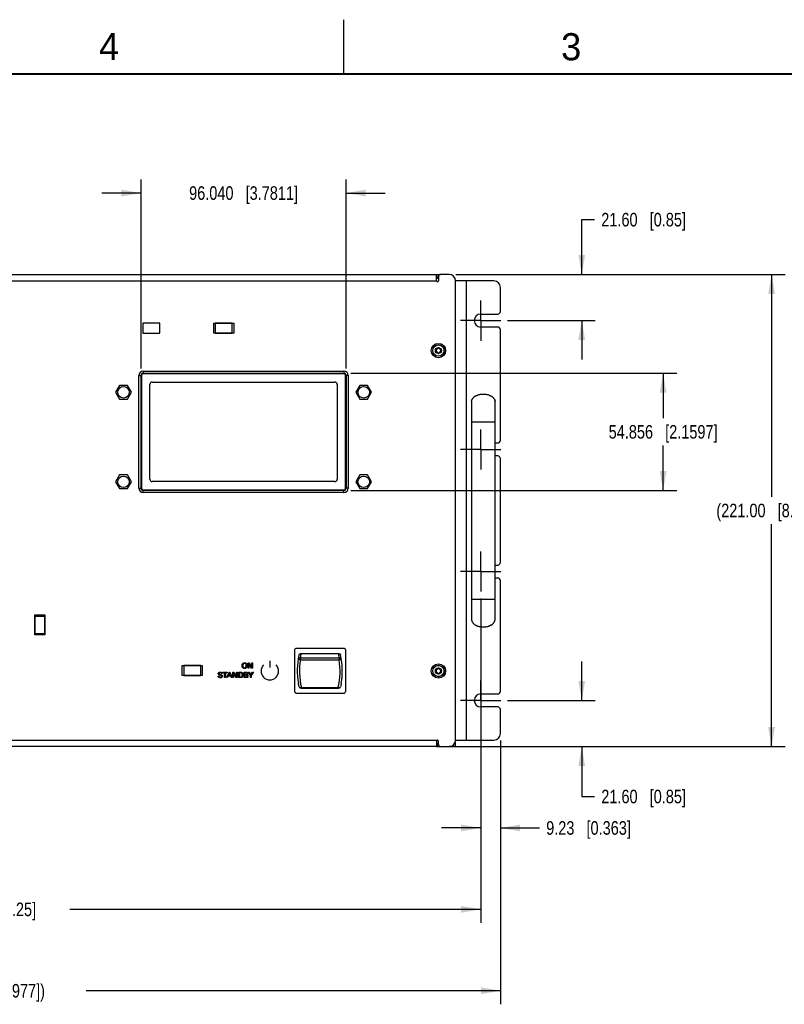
# Model space of a CAD drawing. Header units: inches. Extents: x 0 to 34, y 0 to 22.
# Tile 117 of 127: x 18.3 to 25.3, y 12.9 to 22. Entities that reach past the tile are written whole.
import ezdxf

# ---------------------------------------------------------------- set-up
doc = ezdxf.new("R2010")
doc.units = ezdxf.units.IN
doc.header["$LTSCALE"] = 1.87
doc.header["$MEASUREMENT"] = 0
doc.linetypes.add('CENTER', pattern=[0.6, 0.375, -0.075, 0.075, -0.075])
doc.layers.get('0').update_dxf_attribs({"linetype": 'CONTINUOUS'})
doc.layers.add('02___PRT_ALL_AXES', color=7, linetype='CONTINUOUS')
doc.layers.add('DIMENSIONS', color=7, linetype='CONTINUOUS')
doc.styles.get("Standard").update_dxf_attribs({"font": 'txt', "width": 0.8})
doc.styles.add('TEXTSTYLE_2', font='txt')
doc.dimstyles.new('DIMSTYLE_1', dxfattribs={"dimtxt": 0.125, "dimasz": 0.18, "dimexe": 0.125, "dimexo": 0.0625, "dimgap": 0.0625, "dimtad": 0, "dimtih": 1, "dimtoh": 1, "dimlfac": 2, "dimzin": 4, "dimdsep": 46, "dimtxsty": 'STANDARD', "dimblk": '_FILLED', "dimblk1": '_FILLED', "dimblk2": '_FILLED', "dimcen": 0.09, "dimadec": 0, "dimazin": 0, "dimtfac": 1, "dimtofl": 0, "dimtmove": 0, "dimatfit": 3, "dimldrblk": '_FILLED', "dimfxl": 1, "dimtolj": 1, "dimtzin": 4, "dimarcsym": 0})
doc.dimstyles.new('DIMSTYLE_3', dxfattribs={"dimtxt": 0.125, "dimasz": 0.18, "dimexe": 0.125, "dimexo": 0.0625, "dimgap": 0.0625, "dimtad": 0, "dimtih": 1, "dimtoh": 1, "dimdec": 3, "dimlfac": 2, "dimzin": 4, "dimdsep": 46, "dimtxsty": 'STANDARD', "dimblk": '_FILLED', "dimblk1": '_FILLED', "dimblk2": '_FILLED', "dimcen": 0.09, "dimadec": 0, "dimazin": 0, "dimtp": 0.001, "dimtm": 0.001, "dimtfac": 1, "dimtdec": 3, "dimtofl": 0, "dimtmove": 0, "dimatfit": 3, "dimldrblk": '_FILLED', "dimfxl": 1, "dimtolj": 1, "dimtzin": 4, "dimarcsym": 0})

# ---------------------------------------------------------------- blocks, each defined once
blk = doc.blocks.new('_FILLED')
at = {"color": 0, "linetype": 'BYBLOCK'}
blk.add_solid([(0, 0), (-1, 0.174), (-1, -0.174)], dxfattribs=at)
blk = doc.blocks.new('*D1')
at = {"layer": 'DIMENSIONS', "color": 2, "linetype": 'CONTINUOUS'}
for p, q in [((13.3907, 16.6673), (13.3907, 13.6771)), ((22.5157, 16.6673), (22.5157, 13.6771)), ((13.3907, 13.8021), (17.1782, 13.8021)), ((22.5157, 13.8021), (18.7282, 13.8021))]:
    blk.add_line(p, q, dxfattribs=at)
at = {"layer": 'DIMENSIONS', "color": 2, "linetype": 'CONTINUOUS', "xscale": 0.18, "yscale": 0.18, "zscale": 0.18, "rotation": 180}
blk.add_blockref('_FILLED', (13.3907, 13.8021), dxfattribs=at)
at = {"layer": 'DIMENSIONS', "color": 2, "linetype": 'CONTINUOUS', "xscale": 0.18, "yscale": 0.18, "zscale": 0.18}
blk.add_blockref('_FILLED', (22.5157, 13.8021), dxfattribs=at)
at = {"layer": 'DIMENSIONS', "color": 2, "linetype": 'CONTINUOUS', "insert": (17.9532, 13.8646), "char_height": 0.125, "width": 1.425, "attachment_point": 2, "line_spacing_factor": 0.9}
blk.add_mtext('463.55{\\Ftxt.shx;\\W1.000000;\\H0.125000; }[18.25]', dxfattribs=at)
blk = doc.blocks.new('*D2')
at = {"layer": 'DIMENSIONS', "color": 2, "linetype": 'CONTINUOUS'}
for p, q in [((13.2089, 15.3587), (13.2089, 12.9271)), ((22.6974, 15.3587), (22.6974, 12.9271)), ((13.2089, 13.0521), (17.0282, 13.0521)), ((22.6974, 13.0521), (18.8782, 13.0521))]:
    blk.add_line(p, q, dxfattribs=at)
at = {"layer": 'DIMENSIONS', "color": 2, "linetype": 'CONTINUOUS', "xscale": 0.18, "yscale": 0.18, "zscale": 0.18, "rotation": 180}
blk.add_blockref('_FILLED', (13.2089, 13.0521), dxfattribs=at)
at = {"layer": 'DIMENSIONS', "color": 2, "linetype": 'CONTINUOUS', "xscale": 0.18, "yscale": 0.18, "zscale": 0.18}
blk.add_blockref('_FILLED', (22.6974, 13.0521), dxfattribs=at)
at = {"layer": 'DIMENSIONS', "color": 2, "linetype": 'CONTINUOUS', "insert": (17.9532, 13.1146), "char_height": 0.125, "width": 1.725, "attachment_point": 2, "line_spacing_factor": 0.9}
blk.add_mtext('(482.01{\\Ftxt.shx;\\W1.000000;\\H0.125000; }[18.977])', dxfattribs=at)
blk = doc.blocks.new('*D4')
at = {"layer": 'DIMENSIONS', "color": 2, "linetype": 'CONTINUOUS'}
for p, q in [((22.5157, 15.4798), (22.5157, 14.4271)), ((22.6974, 15.3587), (22.6974, 14.4271)), ((22.5157, 14.5521), (22.1557, 14.5521)), ((22.6974, 14.5521), (23.0571, 14.5521))]:
    blk.add_line(p, q, dxfattribs=at)
at = {"layer": 'DIMENSIONS', "color": 2, "linetype": 'CONTINUOUS', "xscale": 0.18, "yscale": 0.18, "zscale": 0.18}
blk.add_blockref('_FILLED', (22.5157, 14.5521), dxfattribs=at)
at = {"layer": 'DIMENSIONS', "color": 2, "linetype": 'CONTINUOUS', "xscale": 0.18, "yscale": 0.18, "zscale": 0.18, "rotation": 180}
blk.add_blockref('_FILLED', (22.6974, 14.5521), dxfattribs=at)
at = {"layer": 'DIMENSIONS', "color": 2, "linetype": 'CONTINUOUS', "insert": (23.1196, 14.6146), "char_height": 0.125, "width": 1.225, "attachment_point": 1, "line_spacing_factor": 0.9}
blk.add_mtext('9.23{\\Ftxt.shx;\\W1.000000;\\H0.125000; }[0.363]', dxfattribs=at)
blk = doc.blocks.new('*D10')
at = {"layer": 'DIMENSIONS', "color": 2, "linetype": 'CONTINUOUS'}
for p, q in [((23.4474, 15.7273), (23.4474, 16.0873)), ((22.7632, 15.7273), (23.5724, 15.7273)), ((22.2085, 15.3021), (23.5724, 15.3021)), ((23.4474, 15.3021), (23.4474, 14.8418)), ((23.4474, 14.8418), (23.5649, 14.8418))]:
    blk.add_line(p, q, dxfattribs=at)
at = {"layer": 'DIMENSIONS', "color": 2, "linetype": 'CONTINUOUS', "xscale": 0.18, "yscale": 0.18, "zscale": 0.18}
for p, rotation in [((23.4474, 15.7273), 270), ((23.4474, 15.3021), 90)]:
    blk.add_blockref('_FILLED', p, dxfattribs=dict(at, rotation=rotation))
at = {"layer": 'DIMENSIONS', "color": 2, "linetype": 'CONTINUOUS', "insert": (23.6274, 14.9043), "char_height": 0.125, "width": 1.225, "attachment_point": 1, "line_spacing_factor": 0.9}
blk.add_mtext('21.60{\\Ftxt.shx;\\W1.000000;\\H0.125000; }[0.85]', dxfattribs=at)
blk = doc.blocks.new('*D11')
at = {"layer": 'DIMENSIONS', "color": 2, "linetype": 'CONTINUOUS'}
for p, q in [((22.2873, 19.6525), (25.3224, 19.6525)), ((25.1974, 19.6525), (25.1974, 17.6023)), ((25.1974, 15.3021), (25.1974, 17.3523)), ((22.2873, 15.3021), (25.3224, 15.3021))]:
    blk.add_line(p, q, dxfattribs=at)
at = {"layer": 'DIMENSIONS', "color": 2, "linetype": 'CONTINUOUS', "xscale": 0.18, "yscale": 0.18, "zscale": 0.18}
for p, rotation in [((25.1974, 19.6525), 90), ((25.1974, 15.3021), 270)]:
    blk.add_blockref('_FILLED', p, dxfattribs=dict(at, rotation=rotation))
at = {"layer": 'DIMENSIONS', "color": 2, "linetype": 'CONTINUOUS', "insert": (25.1974, 17.5398), "char_height": 0.125, "width": 1.625, "attachment_point": 2, "line_spacing_factor": 0.9}
blk.add_mtext('(221.00{\\Ftxt.shx;\\W1.000000;\\H0.125000; }[8.701])', dxfattribs=at)
blk = doc.blocks.new('*D12')
at = {"layer": 'DIMENSIONS', "color": 2, "linetype": 'CONTINUOUS'}
for p, q in [((23.4474, 19.6525), (23.4474, 20.1575)), ((23.4474, 20.1575), (23.5649, 20.1575)), ((22.2873, 19.6525), (23.5724, 19.6525)), ((22.7632, 19.2273), (23.5724, 19.2273)), ((23.4474, 19.2273), (23.4474, 18.8673))]:
    blk.add_line(p, q, dxfattribs=at)
at = {"layer": 'DIMENSIONS', "color": 2, "linetype": 'CONTINUOUS', "xscale": 0.18, "yscale": 0.18, "zscale": 0.18}
for p, rotation in [((23.4474, 19.6525), 270), ((23.4474, 19.2273), 90)]:
    blk.add_blockref('_FILLED', p, dxfattribs=dict(at, rotation=rotation))
at = {"layer": 'DIMENSIONS', "color": 2, "linetype": 'CONTINUOUS', "insert": (23.6274, 20.22), "char_height": 0.125, "width": 1.225, "attachment_point": 1, "line_spacing_factor": 0.9}
blk.add_mtext('21.60{\\Ftxt.shx;\\W1.000000;\\H0.125000; }[0.85]', dxfattribs=at)
blk = doc.blocks.new('*D15')
at = {"layer": 'DIMENSIONS', "color": 2, "linetype": 'CONTINUOUS'}
for p, q in [((21.3183, 18.7423), (24.3224, 18.7423)), ((24.1974, 18.7423), (24.1974, 18.3274)), ((24.1974, 17.6624), (24.1974, 18.0774)), ((21.3183, 17.6624), (24.3224, 17.6624))]:
    blk.add_line(p, q, dxfattribs=at)
at = {"layer": 'DIMENSIONS', "color": 2, "linetype": 'CONTINUOUS', "xscale": 0.18, "yscale": 0.18, "zscale": 0.18}
for p, rotation in [((24.1974, 18.7423), 90), ((24.1974, 17.6624), 270)]:
    blk.add_blockref('_FILLED', p, dxfattribs=dict(at, rotation=rotation))
at = {"layer": 'DIMENSIONS', "color": 2, "linetype": 'CONTINUOUS', "insert": (24.1974, 18.2649), "char_height": 0.125, "width": 1.525, "attachment_point": 2, "line_spacing_factor": 0.9}
blk.add_mtext('54.856{\\Ftxt.shx;\\W1.000000;\\H0.125000; }[2.1597]', dxfattribs=at)
blk = doc.blocks.new('*D16')
at = {"layer": 'DIMENSIONS', "color": 2, "linetype": 'CONTINUOUS'}
for p, q in [((19.385, 18.7851), (19.385, 20.5275)), ((21.2755, 18.7851), (21.2755, 20.5275)), ((19.385, 20.4025), (19.025, 20.4025)), ((21.2755, 20.4025), (21.6355, 20.4025))]:
    blk.add_line(p, q, dxfattribs=at)
at = {"layer": 'DIMENSIONS', "color": 2, "linetype": 'CONTINUOUS', "xscale": 0.18, "yscale": 0.18, "zscale": 0.18}
blk.add_blockref('_FILLED', (19.385, 20.4025), dxfattribs=at)
at = {"layer": 'DIMENSIONS', "color": 2, "linetype": 'CONTINUOUS', "xscale": 0.18, "yscale": 0.18, "zscale": 0.18, "rotation": 180}
blk.add_blockref('_FILLED', (21.2755, 20.4025), dxfattribs=at)
at = {"layer": 'DIMENSIONS', "color": 2, "linetype": 'CONTINUOUS', "insert": (20.3302, 20.465), "char_height": 0.125, "width": 1.525, "attachment_point": 2, "line_spacing_factor": 0.9}
blk.add_mtext('96.040{\\Ftxt.shx;\\W1.000000;\\H0.125000; }[3.7811]', dxfattribs=at)

msp = doc.modelspace()

# ---------------------------------------------------------------- linework, layer by layer
at = {"color": 2, "linetype": 'CONTINUOUS'}
msp.add_line((21.25002, 22), (21.25002, 21.5), dxfattribs=at)
at = {"color": 3, "linetype": 'CONTINUOUS'}
for p, q in [((13.79769, 19.65249), (22.10862, 19.65249)), ((22.10862, 19.59344), (22.10862, 19.65249)), ((22.12606, 19.62296), (22.10862, 19.62296)), ((22.10862, 19.61804), (22.12633, 19.61804)), ((22.12633, 19.63281), (22.12633, 19.59344)), ((22.22481, 19.65249), (22.14602, 19.65249)), ((13.79769, 19.59344), (22.10862, 19.59344)), ((22.28386, 15.36115), (22.28386, 19.59344)), ((19.40138, 19.20466), (19.40138, 19.11115)), ((19.55749, 19.20466), (19.40138, 19.20466)), ((19.55749, 19.11115), (19.55749, 19.20466)), ((20.2254, 19.20466), (20.0693, 19.20466)), ((20.0693, 19.20466), (20.0693, 19.11115)), ((20.2254, 19.11115), (20.2254, 19.20466)), ((19.40138, 19.11115), (19.55749, 19.11115)), ((20.0693, 19.11115), (20.2254, 19.11115)), ((19.36528, 17.68212), (19.36528, 18.7226)), ((19.40465, 18.76197), (21.25583, 18.76197)), ((21.2952, 18.7226), (21.2952, 17.68212)), ((21.25583, 17.64275), (19.40465, 17.64275)), ((18.49934, 16.50151), (18.40583, 16.50151)), ((18.40583, 16.50151), (18.40583, 16.34541)), ((18.49934, 16.34541), (18.49934, 16.50151)), ((18.40583, 16.34541), (18.49934, 16.34541)), ((19.93497, 16.05013), (19.77886, 16.05013)), ((19.77886, 16.05013), (19.77886, 15.95663)), ((19.93497, 15.95663), (19.93497, 16.05013)), ((19.77886, 15.95663), (19.93497, 15.95663)), ((13.78884, 15.36115), (22.11747, 15.36115)), ((22.10862, 15.34783), (22.10862, 15.3021)), ((22.12633, 15.32178), (22.12633, 15.3523)), ((22.10862, 15.3021), (13.79769, 15.3021)), ((22.10862, 15.33163), (22.12638, 15.33163)), ((22.14602, 15.3021), (22.22481, 15.3021)), ((22.25434, 15.3021), (22.25434, 15.31001))]:
    msp.add_line(p, q, dxfattribs=at)
at = {"color": 7, "linetype": 'CONTINUOUS'}
for p, q in [((22.10863, 19.65249), (22.14602, 19.65249)), ((22.12146, 19.65249), (22.12146, 19.62296)), ((22.63736, 19.59344), (22.28386, 19.59344)), ((22.38229, 19.59344), (22.38229, 15.36115)), ((22.69736, 19.3123), (22.69736, 19.53344)), ((22.51565, 19.2873), (22.67236, 19.2873)), ((20.05483, 19.20387), (20.23987, 19.20387)), ((20.05483, 19.11194), (20.05483, 19.20387)), ((20.23987, 19.20387), (20.23987, 19.11194)), ((22.67236, 19.1673), (22.51565, 19.1673)), ((20.23987, 19.11194), (20.05483, 19.11194)), ((22.69736, 18.1248), (22.69736, 19.1423)), ((19.36528, 18.7226), (19.38497, 18.7226)), ((19.38497, 17.68212), (19.38497, 18.7226)), ((19.3899, 18.7222), (19.3899, 17.68252)), ((19.40465, 18.76197), (19.40465, 18.74228)), ((19.40465, 18.74228), (21.25583, 18.74228)), ((21.25558, 18.7372), (19.4049, 18.7372)), ((21.25583, 18.76197), (21.25583, 18.74228)), ((21.27058, 17.68252), (21.27058, 18.7222)), ((21.2952, 18.7226), (21.27552, 18.7226)), ((21.27552, 18.7226), (21.27552, 17.68212)), ((19.18659, 18.62968), (19.15022, 18.56669)), ((19.25933, 18.62968), (19.18659, 18.62968)), ((19.29569, 18.56669), (19.25933, 18.62968)), ((21.40116, 18.62968), (21.36479, 18.56669)), ((21.47389, 18.62968), (21.40116, 18.62968)), ((21.51026, 18.56669), (21.47389, 18.62968)), ((19.15022, 18.56669), (19.18659, 18.5037)), ((19.25933, 18.5037), (19.29569, 18.56669)), ((21.36479, 18.56669), (21.40116, 18.5037)), ((21.47389, 18.5037), (21.51026, 18.56669)), ((19.18659, 18.5037), (19.25933, 18.5037)), ((21.40116, 18.5037), (21.47389, 18.5037)), ((22.43156, 18.48123), (22.43156, 16.47336)), ((22.64809, 16.47336), (22.64809, 18.48123)), ((22.43156, 18.29422), (22.64809, 18.29422)), ((22.64809, 18.0998), (22.67236, 18.0998)), ((22.67236, 17.9798), (22.64809, 17.9798)), ((22.69736, 16.9998), (22.69736, 17.9548)), ((19.18659, 17.80488), (19.15022, 17.74189)), ((19.25933, 17.80488), (19.18659, 17.80488)), ((19.29569, 17.74189), (19.25933, 17.80488)), ((21.40116, 17.80488), (21.36479, 17.74189)), ((21.47389, 17.80488), (21.40116, 17.80488)), ((21.51026, 17.74189), (21.47389, 17.80488)), ((19.15022, 17.74189), (19.18659, 17.6789)), ((19.25933, 17.6789), (19.29569, 17.74189)), ((21.36479, 17.74189), (21.40116, 17.6789)), ((21.47389, 17.6789), (21.51026, 17.74189)), ((19.18659, 17.6789), (19.25933, 17.6789)), ((19.36528, 17.68212), (19.38497, 17.68212)), ((21.25583, 17.66244), (19.40465, 17.66244)), ((19.40465, 17.64275), (19.40465, 17.66244)), ((19.4049, 17.66752), (21.25558, 17.66752)), ((21.25583, 17.64275), (21.25583, 17.66244)), ((21.2952, 17.68212), (21.27552, 17.68212)), ((21.40116, 17.6789), (21.47389, 17.6789)), ((22.64809, 16.9748), (22.67236, 16.9748)), ((22.67236, 16.8548), (22.64809, 16.8548)), ((22.69736, 15.8123), (22.69736, 16.8298)), ((22.43156, 16.66037), (22.64809, 16.66037)), ((18.40662, 16.51598), (18.49855, 16.51598)), ((18.40662, 16.33094), (18.40662, 16.51598)), ((18.49855, 16.51598), (18.49855, 16.33094)), ((18.49855, 16.33094), (18.40662, 16.33094)), ((20.79914, 16.18759), (20.79914, 15.81346)), ((21.25195, 16.20728), (20.81882, 16.20728)), ((20.86044, 16.16102), (21.20494, 16.16102)), ((21.27164, 15.81346), (21.27164, 16.18759)), ((20.85484, 16.11892), (21.21055, 16.11892)), ((20.85484, 16.10244), (20.85484, 16.11892)), ((20.85484, 16.10244), (21.21055, 16.10244)), ((21.21055, 16.11892), (21.21055, 16.10244)), ((19.76439, 16.04934), (19.94943, 16.04934)), ((19.76439, 15.95741), (19.76439, 16.04934)), ((19.94943, 16.04934), (19.94943, 15.95741)), ((19.94943, 15.95741), (19.76439, 15.95741)), ((20.81882, 15.79378), (21.25195, 15.79378)), ((20.86012, 15.83991), (21.20526, 15.83991)), ((20.86285, 15.84625), (21.20254, 15.84625)), ((22.51565, 15.7873), (22.67236, 15.7873)), ((22.67236, 15.6673), (22.51565, 15.6673)), ((22.69736, 15.42115), (22.69736, 15.6423)), ((22.28048, 15.34147), (22.28386, 15.34147)), ((22.28386, 15.36115), (22.63736, 15.36115)), ((22.28386, 15.3021), (22.28386, 15.34147)), ((22.10862, 15.3021), (22.14602, 15.3021)), ((22.11654, 15.3021), (22.11654, 15.33163)), ((22.13623, 15.3021), (22.13623, 15.30471)), ((22.24941, 15.3021), (22.22481, 15.3021)), ((22.24941, 15.30748), (22.24941, 15.3021)), ((22.28386, 15.3021), (22.25434, 15.3021)), ((22.28386, 15.33163), (22.27595, 15.33163))]:
    msp.add_line(p, q, dxfattribs=at)
at = {"color": 40, "linetype": 'CONTINUOUS'}
for p, q in [((20.37268, 16.07354), (20.38232, 16.07354)), ((20.37268, 16.02343), (20.37268, 16.07354)), ((20.40447, 16.02343), (20.379, 16.06597)), ((20.379, 16.06597), (20.379, 16.02343)), ((20.38232, 16.07354), (20.40696, 16.0321)), ((20.40696, 16.07354), (20.41335, 16.07354)), ((20.40696, 16.0321), (20.40696, 16.07354)), ((20.41335, 16.07354), (20.41335, 16.02343)), ((20.57192, 16.09301), (20.57192, 16.03004)), ((20.13322, 15.97473), (20.12599, 15.97473)), ((20.13886, 15.98722), (20.17932, 15.98722)), ((20.13886, 15.98132), (20.13886, 15.98722)), ((20.15565, 15.98132), (20.13886, 15.98132)), ((20.15565, 15.93711), (20.15565, 15.98132)), ((20.17932, 15.98132), (20.16253, 15.98132)), ((20.16253, 15.98132), (20.16253, 15.93711)), ((20.17525, 15.93711), (20.19634, 15.98722)), ((20.17932, 15.98722), (20.17932, 15.98132)), ((20.19974, 15.98035), (20.19003, 15.95578)), ((20.19634, 15.98722), (20.20377, 15.98722)), ((20.20898, 15.95578), (20.19974, 15.98035)), ((20.20377, 15.98722), (20.22404, 15.93711)), ((20.23135, 15.98722), (20.241, 15.98722)), ((20.23135, 15.93711), (20.23135, 15.98722)), ((20.26314, 15.93711), (20.23767, 15.97966)), ((20.23767, 15.97966), (20.23767, 15.93711)), ((20.241, 15.98722), (20.26563, 15.94578)), ((20.26563, 15.98722), (20.27202, 15.98722)), ((20.26563, 15.94578), (20.26563, 15.98722)), ((20.27202, 15.98722), (20.27202, 15.93711)), ((20.28489, 15.98722), (20.29941, 15.98722)), ((20.28489, 15.93711), (20.28489, 15.98722)), ((20.30017, 15.98146), (20.29184, 15.98146)), ((20.29184, 15.98146), (20.29184, 15.9428)), ((20.33551, 15.98722), (20.35343, 15.98722)), ((20.33551, 15.93711), (20.33551, 15.98722)), ((20.35225, 15.98153), (20.34225, 15.98153)), ((20.34225, 15.98153), (20.34225, 15.96605)), ((20.379, 16.02343), (20.37268, 16.02343)), ((20.37441, 15.98722), (20.38301, 15.98722)), ((20.39398, 15.95682), (20.37441, 15.98722)), ((20.38301, 15.98722), (20.3978, 15.96265)), ((20.3978, 15.96265), (20.41278, 15.98722)), ((20.42056, 15.98722), (20.40098, 15.95647)), ((20.41335, 16.02343), (20.40447, 16.02343)), ((20.41278, 15.98722), (20.42056, 15.98722)), ((20.09628, 15.95175), (20.1035, 15.95175)), ((20.16253, 15.93711), (20.15565, 15.93711)), ((20.1824, 15.93711), (20.17525, 15.93711)), ((20.18781, 15.95016), (20.1824, 15.93711)), ((20.21106, 15.95016), (20.18781, 15.95016)), ((20.19003, 15.95578), (20.20898, 15.95578)), ((20.21647, 15.93711), (20.21106, 15.95016)), ((20.22404, 15.93711), (20.21647, 15.93711)), ((20.23767, 15.93711), (20.23135, 15.93711)), ((20.27202, 15.93711), (20.26314, 15.93711)), ((20.29899, 15.93711), (20.28489, 15.93711)), ((20.29184, 15.9428), (20.29863, 15.9428)), ((20.35377, 15.93711), (20.33551, 15.93711)), ((20.34225, 15.96605), (20.35197, 15.96605)), ((20.35439, 15.96008), (20.34225, 15.96008)), ((20.34225, 15.96008), (20.34225, 15.94273)), ((20.34225, 15.94273), (20.35412, 15.94273)), ((20.39398, 15.93711), (20.39398, 15.95682)), ((20.40098, 15.93711), (20.39398, 15.93711)), ((20.40098, 15.95647), (20.40098, 15.93711))]:
    msp.add_line(p, q, dxfattribs=at)
at = {"color": 7, "linetype": 'CONTINUOUS', "const_width": 0.02}
msp.add_lwpolyline([(33.50002, 21.5), (0.50002, 21.5)], dxfattribs=at)
at = {"color": 7, "linetype": 'CONTINUOUS'}
for centre, radius in [((22.12638, 18.95137), 0.05266), ((22.12638, 18.95137), 0.05167), ((22.12638, 18.95137), 0.02776), ((22.12638, 15.99861), 0.05266), ((22.12638, 15.99861), 0.05167), ((22.12638, 15.99861), 0.02776)]:
    msp.add_circle(centre, radius, dxfattribs=at)
at = {"color": 3, "linetype": 'CONTINUOUS'}
for centre, radius, start, end in [((22.14602, 19.63281), 0.01969, 90, 180), ((22.22481, 19.59344), 0.05906, 0, 90), ((22.11747, 19.59344), 0.00886, 180, 360), ((19.40465, 18.7226), 0.03937, 90, 180), ((21.25583, 18.7226), 0.03937, 0, 90), ((19.40465, 17.68212), 0.03937, 180, 270), ((21.25583, 17.68212), 0.03937, 270, 360), ((22.11747, 15.3523), 0.00886, 0, 90), ((22.22481, 15.36115), 0.05906, 270, 360), ((22.14602, 15.32178), 0.01969, 180, 270)]:
    msp.add_arc(centre, radius, start, end, dxfattribs=at)
at = {"color": 7, "linetype": 'CONTINUOUS'}
for centre, radius, start, end in [((22.63736, 19.53344), 0.06, 0, 90), ((22.67236, 19.3123), 0.025, 270, 360), ((22.67236, 19.1423), 0.025, 0, 90), ((22.10635, 18.96293), 0.00453, 61.630348, 238.369652), ((22.11281, 18.97489), 0.00906, 241.630348, 358.369652), ((22.12638, 18.9745), 0.00453, 1.630348, 178.369652), ((22.13996, 18.97489), 0.00906, 181.630348, 298.369652), ((22.14641, 18.96293), 0.00453, 301.630348, 118.369652), ((22.10635, 18.9398), 0.00453, 121.630348, 298.369652), ((22.09923, 18.95137), 0.00906, 301.630348, 58.369652), ((22.11281, 18.92785), 0.00906, 1.630348, 118.369652), ((22.12638, 18.92824), 0.00453, 181.630348, 358.369652), ((22.13996, 18.92785), 0.00906, 61.630348, 178.369652), ((22.14641, 18.9398), 0.00453, 241.630348, 58.369652), ((22.15354, 18.95137), 0.00906, 121.630348, 238.369652), ((19.40465, 18.7226), 0.01969, 90, 180), ((19.4049, 18.7222), 0.015, 90, 180), ((21.25558, 18.7222), 0.015, 0, 90), ((21.25583, 18.7226), 0.01969, 0, 90), ((22.47675, 18.48077), 0.04523, 165.316901, 169.374841), ((22.6026, 18.4807), 0.04554, 10.638961, 14.669297), ((22.67236, 18.1248), 0.025, 270, 360), ((22.67236, 17.9548), 0.025, 0, 90), ((19.40465, 17.68212), 0.01969, 180, 270), ((19.4049, 17.68252), 0.015, 180, 270), ((21.25558, 17.68252), 0.015, 270, 360), ((21.25583, 17.68212), 0.01969, 270, 360), ((22.67236, 16.9998), 0.025, 270, 360), ((22.67236, 16.8298), 0.025, 0, 90), ((22.47675, 16.47382), 0.04523, 190.625159, 194.683099), ((22.6026, 16.47389), 0.04554, 345.330703, 349.361039), ((20.81882, 16.18759), 0.01969, 90, 180), ((21.51447, 16.01868), 0.66934, 167.722234, 171.378292), ((20.5509, 16.01868), 0.66936, 8.621873, 12.277818), ((21.25195, 16.18759), 0.01969, 0, 90), ((21.51442, 16.00046), 0.68898, 167.988179, 189.635087), ((21.46408, 15.99326), 0.61894, 169.839793, 193.740574), ((20.8573, 16.14181), 0.03944, 259.501937, 266.42428), ((20.85483, 16.14172), 0.0228, 264.631136, 270.018882), ((20.60122, 15.99327), 0.61903, 346.260334, 10.157658), ((21.21056, 16.14172), 0.02279, 269.980305, 275.369717), ((21.20809, 16.14179), 0.03943, 273.573823, 280.498244), ((20.55096, 16.00046), 0.68898, 350.364913, 12.011821), ((22.10635, 16.01018), 0.00453, 61.630348, 238.369652), ((22.10635, 15.98705), 0.00453, 121.630348, 298.369652), ((22.09923, 15.99861), 0.00906, 301.630348, 58.369652), ((22.11281, 16.02213), 0.00906, 241.630348, 358.369652), ((22.11281, 15.9751), 0.00906, 1.630348, 118.369652), ((22.12638, 16.02174), 0.00453, 1.630348, 178.369652), ((22.12638, 15.97548), 0.00453, 181.630348, 358.369652), ((22.13996, 16.02213), 0.00906, 181.630348, 298.369652), ((22.13996, 15.9751), 0.00906, 61.630348, 178.369652), ((22.14641, 16.01018), 0.00453, 301.630348, 118.369652), ((22.14641, 15.98705), 0.00453, 241.630348, 58.369652), ((22.15354, 15.99861), 0.00906, 121.630348, 238.369652), ((20.81882, 15.81346), 0.01969, 180, 270), ((20.86012, 15.8596), 0.01969, 202.996058, 270), ((21.20526, 15.8596), 0.01969, 270, 337.004283), ((21.25195, 15.81346), 0.01969, 270, 360), ((22.67236, 15.8123), 0.025, 270, 360), ((22.67236, 15.6423), 0.025, 0, 90), ((22.63736, 15.42115), 0.06, 270, 360)]:
    msp.add_arc(centre, radius, start, end, dxfattribs=at)
at = {"color": 40, "linetype": 'CONTINUOUS'}
for centre, radius, start, end in [((20.57167, 15.99779), 0.08079, 134.926351, 180.069809), ((20.57166, 15.99759), 0.08078, 179.926958, 225.077373), ((20.57217, 15.99779), 0.08079, 359.930376, 45.072278), ((20.57218, 15.99759), 0.08078, 314.923998, 0.072857), ((20.57182, 15.99745), 0.08079, 224.927439, 270.07314), ((20.57203, 15.99745), 0.08079, 269.92685, 315.07208)]:
    msp.add_arc(centre, radius, start, end, dxfattribs=at)
at = {"color": 7, "linetype": 'CONTINUOUS'}
for points, knots in [([(22.43156, 18.48123), (22.43156, 18.48349), (22.43193, 18.48804), (22.43356, 18.49476), (22.43621, 18.50135), (22.43984, 18.50774), (22.44441, 18.51387), (22.45185, 18.5218), (22.4609, 18.52877), (22.47119, 18.53464), (22.48278, 18.54004), (22.49862, 18.54532), (22.51883, 18.54922), (22.53278, 18.55013), (22.53983, 18.55013)], [0, 0, 0, 0, 0.0480558, 0.096862, 0.1470259, 0.1990104, 0.2531537, 0.3096955, 0.4304435, 0.4949678, 0.5620753, 0.7027841, 0.8498313, 1, 1, 1, 1]), ([(22.46604, 18.53165), (22.47008, 18.53403), (22.47872, 18.53836), (22.49262, 18.54342), (22.50752, 18.54717), (22.51783, 18.54873), (22.52307, 18.54927)], [0, 0, 0, 0, 0.2340779, 0.4806942, 0.7370646, 1, 1, 1, 1]), ([(22.53983, 18.55013), (22.54687, 18.55013), (22.56082, 18.54922), (22.58103, 18.54532), (22.59688, 18.54004), (22.60846, 18.53464), (22.61875, 18.52877), (22.62781, 18.5218), (22.63524, 18.51387), (22.63981, 18.50774), (22.64344, 18.50135), (22.64609, 18.49476), (22.64772, 18.48804), (22.64809, 18.48349), (22.64809, 18.48123)], [0, 0, 0, 0, 0.1501687, 0.2972159, 0.4379247, 0.5050322, 0.5695565, 0.6903045, 0.7468463, 0.8009896, 0.8529741, 0.903138, 0.9519442, 1, 1, 1, 1]), ([(22.55658, 18.54927), (22.56182, 18.54873), (22.57213, 18.54717), (22.58703, 18.54342), (22.60093, 18.53836), (22.60957, 18.53403), (22.61361, 18.53165)], [0, 0, 0, 0, 0.2629354, 0.5193058, 0.7659221, 1, 1, 1, 1]), ([(22.43156, 16.47336), (22.43156, 16.4711), (22.43193, 16.46656), (22.43356, 16.45983), (22.43621, 16.45324), (22.43984, 16.44685), (22.44441, 16.44072), (22.45185, 16.43279), (22.4609, 16.42582), (22.47119, 16.41995), (22.48278, 16.41455), (22.49862, 16.40927), (22.51883, 16.40537), (22.53278, 16.40446), (22.53983, 16.40446)], [0, 0, 0, 0, 0.0480558, 0.096862, 0.1470259, 0.1990104, 0.2531537, 0.3096955, 0.4304435, 0.4949678, 0.5620753, 0.7027841, 0.8498313, 1, 1, 1, 1]), ([(22.46604, 16.42294), (22.47008, 16.42056), (22.47872, 16.41623), (22.49262, 16.41117), (22.50752, 16.40742), (22.51783, 16.40586), (22.52307, 16.40532)], [0, 0, 0, 0, 0.2340779, 0.4806942, 0.7370646, 1, 1, 1, 1]), ([(22.53983, 16.40446), (22.54687, 16.40446), (22.56082, 16.40537), (22.58103, 16.40927), (22.59688, 16.41455), (22.60846, 16.41995), (22.61875, 16.42582), (22.62781, 16.43279), (22.63524, 16.44072), (22.63981, 16.44685), (22.64344, 16.45324), (22.64609, 16.45983), (22.64772, 16.46656), (22.64809, 16.4711), (22.64809, 16.47336)], [0, 0, 0, 0, 0.1501687, 0.2972159, 0.4379247, 0.5050322, 0.5695565, 0.6903045, 0.7468463, 0.8009896, 0.8529741, 0.903138, 0.9519442, 1, 1, 1, 1]), ([(22.55658, 16.40532), (22.56182, 16.40586), (22.57213, 16.40742), (22.58703, 16.41117), (22.60093, 16.41623), (22.60957, 16.42056), (22.61361, 16.42294)], [0, 0, 0, 0, 0.2629354, 0.5193058, 0.7659221, 1, 1, 1, 1]), ([(20.84053, 16.14385), (20.84102, 16.14616), (20.84272, 16.15065), (20.84723, 16.15625), (20.85333, 16.16008), (20.85809, 16.16102), (20.86044, 16.16102)], [0, 0, 0, 0, 0.2501921, 0.5002713, 0.7502214, 1, 1, 1, 1]), ([(21.20494, 16.16102), (21.2073, 16.16102), (21.21205, 16.16008), (21.21816, 16.15625), (21.22266, 16.15065), (21.22436, 16.14616), (21.22485, 16.14385)], [0, 0, 0, 0, 0.2497786, 0.4997287, 0.7498079, 1, 1, 1, 1]), ([(20.83389, 16.10796), (20.83386, 16.10782), (20.83424, 16.10743), (20.83501, 16.10702), (20.83636, 16.10645), (20.83913, 16.10553), (20.84377, 16.1043), (20.84782, 16.10345), (20.85011, 16.10303)], [0, 0, 0, 0, 0.0256917, 0.0785764, 0.1619452, 0.2762692, 0.5924944, 1, 1, 1, 1]), ([(20.85269, 16.11902), (20.8503, 16.11915), (20.84573, 16.11881), (20.83977, 16.1165), (20.83552, 16.1128), (20.83414, 16.10954), (20.83389, 16.10796)], [0, 0, 0, 0, 0.3041609, 0.5706641, 0.797455, 1, 1, 1, 1]), ([(20.85011, 16.10303), (20.85002, 16.10451), (20.85007, 16.1076), (20.85055, 16.11206), (20.85137, 16.11593), (20.85216, 16.11821), (20.85269, 16.11902)], [0, 0, 0, 0, 0.2728888, 0.5646161, 0.8219661, 1, 1, 1, 1]), ([(21.2315, 16.10796), (21.23125, 16.10954), (21.22986, 16.1128), (21.22562, 16.1165), (21.21965, 16.11881), (21.21509, 16.11915), (21.21269, 16.11902)], [0, 0, 0, 0, 0.2025388, 0.4293227, 0.695841, 1, 1, 1, 1]), ([(21.21269, 16.11902), (21.21322, 16.11821), (21.21401, 16.11593), (21.21484, 16.11206), (21.21531, 16.1076), (21.21536, 16.10451), (21.21527, 16.10303)], [0, 0, 0, 0, 0.1780304, 0.4353878, 0.7271159, 1, 1, 1, 1]), ([(21.21527, 16.10303), (21.21756, 16.10345), (21.22161, 16.1043), (21.22626, 16.10553), (21.22903, 16.10645), (21.23038, 16.10702), (21.23115, 16.10743), (21.23152, 16.10782), (21.2315, 16.10796)], [0, 0, 0, 0, 0.4075018, 0.7237244, 0.8380522, 0.9214199, 0.974297, 1, 1, 1, 1]), ([(20.86285, 15.84625), (20.86132, 15.84525), (20.85838, 15.84335), (20.85531, 15.84163), (20.85376, 15.84097)], [0, 0, 0, 0, 0.519582, 1, 1, 1, 1]), ([(21.21162, 15.84097), (21.21007, 15.84163), (21.207, 15.84335), (21.20406, 15.84525), (21.20254, 15.84625)], [0, 0, 0, 0, 0.4804176, 1, 1, 1, 1])]:
    msp.add_open_spline(points, degree=3, knots=knots, dxfattribs=at)
at = {"color": 40, "linetype": 'CONTINUOUS'}
for points, knots in [([(20.31614, 16.04813), (20.31614, 16.0497), (20.31645, 16.05672), (20.31886, 16.06409), (20.3226, 16.06812)], [0, 0, 0, 0, 0.2217106, 1, 1, 1, 1]), ([(20.3226, 16.06812), (20.3249, 16.07061), (20.33038, 16.07403), (20.33657, 16.07486), (20.33932, 16.07486)], [0, 0, 0, 0, 0.552113, 1, 1, 1, 1]), ([(20.33939, 16.06903), (20.33671, 16.06903), (20.33157, 16.06816), (20.32611, 16.06283), (20.3238, 16.05595), (20.32343, 16.05107), (20.32343, 16.04855)], [0, 0, 0, 0, 0.2739004, 0.5032648, 0.7423405, 1, 1, 1, 1]), ([(20.33932, 16.07486), (20.3425, 16.07486), (20.34868, 16.07398), (20.35973, 16.06649), (20.36196, 16.05572), (20.36196, 16.04896)], [0, 0, 0, 0, 0.2480208, 0.4731373, 1, 1, 1, 1]), ([(20.3546, 16.04903), (20.3546, 16.05169), (20.35424, 16.05663), (20.35187, 16.06343), (20.34658, 16.06829), (20.34185, 16.06903), (20.33939, 16.06903)], [0, 0, 0, 0, 0.2798276, 0.5197665, 0.7410481, 1, 1, 1, 1]), ([(20.09697, 15.97355), (20.09697, 15.97581), (20.098, 15.98032), (20.10286, 15.98515), (20.10915, 15.98767), (20.11373, 15.98819), (20.11607, 15.98819)], [0, 0, 0, 0, 0.2537385, 0.4890009, 0.7379791, 1, 1, 1, 1]), ([(20.10218, 15.96369), (20.10045, 15.96487), (20.09768, 15.96787), (20.09697, 15.9718), (20.09697, 15.97355)], [0, 0, 0, 0, 0.5447678, 1, 1, 1, 1]), ([(20.11545, 15.98236), (20.11263, 15.98236), (20.10833, 15.98168), (20.10481, 15.97773), (20.10434, 15.97539), (20.10434, 15.97424)], [0, 0, 0, 0, 0.5528937, 0.7733758, 1, 1, 1, 1]), ([(20.10434, 15.97424), (20.10434, 15.97328), (20.1046, 15.97137), (20.1066, 15.96911), (20.10966, 15.96776), (20.11201, 15.96713), (20.11336, 15.96681)], [0, 0, 0, 0, 0.2252019, 0.4289221, 0.676014, 1, 1, 1, 1]), ([(20.12599, 15.97473), (20.12591, 15.97605), (20.12532, 15.97859), (20.12157, 15.98198), (20.11783, 15.98236), (20.11545, 15.98236)], [0, 0, 0, 0, 0.2744642, 0.5077302, 1, 1, 1, 1]), ([(20.11607, 15.98819), (20.11708, 15.98819), (20.12206, 15.98796), (20.12744, 15.98622), (20.13015, 15.98326)], [0, 0, 0, 0, 0.2017812, 1, 1, 1, 1]), ([(20.13015, 15.98326), (20.13133, 15.98196), (20.13287, 15.97912), (20.13312, 15.97604), (20.13322, 15.97473)], [0, 0, 0, 0, 0.5721686, 1, 1, 1, 1]), ([(20.29941, 15.98722), (20.30293, 15.98722), (20.31026, 15.98732), (20.31718, 15.98354), (20.3196, 15.98069)], [0, 0, 0, 0, 0.4849941, 1, 1, 1, 1]), ([(20.31349, 15.97709), (20.31202, 15.97872), (20.30767, 15.98135), (20.30277, 15.98146), (20.30017, 15.98146)], [0, 0, 0, 0, 0.4576721, 1, 1, 1, 1]), ([(20.31836, 15.96147), (20.31836, 15.9623), (20.31814, 15.96775), (20.31661, 15.97364), (20.31349, 15.97709)], [0, 0, 0, 0, 0.1520124, 1, 1, 1, 1]), ([(20.33877, 16.02225), (20.33512, 16.02225), (20.32826, 16.02324), (20.32041, 16.02962), (20.31674, 16.03847), (20.31614, 16.04483), (20.31614, 16.04813)], [0, 0, 0, 0, 0.281078, 0.5122141, 0.7454599, 1, 1, 1, 1]), ([(20.32788, 16.03272), (20.32919, 16.03109), (20.3328, 16.02865), (20.33697, 16.02815), (20.33898, 16.02815)], [0, 0, 0, 0, 0.5095113, 1, 1, 1, 1]), ([(20.36196, 16.04896), (20.36196, 16.04568), (20.36135, 16.03924), (20.3577, 16.03019), (20.34972, 16.02336), (20.34256, 16.02225), (20.33877, 16.02225)], [0, 0, 0, 0, 0.2466886, 0.4809316, 0.7151952, 1, 1, 1, 1]), ([(20.33898, 16.02815), (20.34101, 16.02815), (20.34518, 16.02867), (20.34875, 16.03113), (20.35008, 16.03272)], [0, 0, 0, 0, 0.4935147, 1, 1, 1, 1]), ([(20.35008, 16.03272), (20.3511, 16.03397), (20.3539, 16.03906), (20.3546, 16.04493), (20.3546, 16.04903)], [0, 0, 0, 0, 0.2820792, 1, 1, 1, 1]), ([(20.35197, 15.96605), (20.35402, 15.96605), (20.35747, 15.9663), (20.36171, 15.96932), (20.36238, 15.97238), (20.36238, 15.97396)], [0, 0, 0, 0, 0.4183514, 0.6779917, 1, 1, 1, 1]), ([(20.36238, 15.97396), (20.36238, 15.97546), (20.36196, 15.97829), (20.35798, 15.98156), (20.35444, 15.98153), (20.35225, 15.98153)], [0, 0, 0, 0, 0.3104749, 0.5470664, 1, 1, 1, 1]), ([(20.35343, 15.98722), (20.35592, 15.98722), (20.3605, 15.98723), (20.36463, 15.98494), (20.36606, 15.98354)], [0, 0, 0, 0, 0.5548135, 1, 1, 1, 1]), ([(20.3696, 15.97459), (20.3696, 15.97285), (20.36911, 15.96969), (20.36609, 15.96543), (20.36298, 15.96396), (20.36113, 15.96327)], [0, 0, 0, 0, 0.3442494, 0.6106487, 1, 1, 1, 1]), ([(20.36606, 15.98354), (20.3666, 15.98302), (20.36874, 15.98053), (20.3696, 15.9771), (20.3696, 15.97459)], [0, 0, 0, 0, 0.2309126, 1, 1, 1, 1]), ([(20.0992, 15.94162), (20.09854, 15.94247), (20.09668, 15.94557), (20.09628, 15.94927), (20.09628, 15.95175)], [0, 0, 0, 0, 0.3038858, 1, 1, 1, 1]), ([(20.11474, 15.93593), (20.11358, 15.93593), (20.10808, 15.93617), (20.10192, 15.93813), (20.0992, 15.94162)], [0, 0, 0, 0, 0.2080208, 1, 1, 1, 1]), ([(20.11579, 15.95925), (20.11288, 15.95996), (20.10823, 15.96101), (20.10366, 15.96269), (20.10218, 15.96369)], [0, 0, 0, 0, 0.62635, 1, 1, 1, 1]), ([(20.1035, 15.95175), (20.10359, 15.94958), (20.10471, 15.94314), (20.11194, 15.94183), (20.11558, 15.94183)], [0, 0, 0, 0, 0.3729524, 1, 1, 1, 1]), ([(20.11336, 15.96681), (20.11719, 15.96583), (20.12278, 15.96474), (20.12809, 15.9625), (20.12953, 15.96154)], [0, 0, 0, 0, 0.6956583, 1, 1, 1, 1]), ([(20.13453, 15.95155), (20.13453, 15.94944), (20.13372, 15.94517), (20.12779, 15.93756), (20.11987, 15.93593), (20.11474, 15.93593)], [0, 0, 0, 0, 0.2262535, 0.4495323, 1, 1, 1, 1]), ([(20.11558, 15.94183), (20.11905, 15.94183), (20.12532, 15.9432), (20.12732, 15.94886), (20.12732, 15.95078)], [0, 0, 0, 0, 0.6434221, 1, 1, 1, 1]), ([(20.12732, 15.95078), (20.12732, 15.95196), (20.12689, 15.95434), (20.12407, 15.95681), (20.12025, 15.95815), (20.11738, 15.95886), (20.11579, 15.95925)], [0, 0, 0, 0, 0.2268192, 0.4331399, 0.6849551, 1, 1, 1, 1]), ([(20.12953, 15.96154), (20.13143, 15.96029), (20.13402, 15.957), (20.13453, 15.95311), (20.13453, 15.95155)], [0, 0, 0, 0, 0.5931445, 1, 1, 1, 1]), ([(20.29863, 15.9428), (20.29984, 15.9428), (20.30428, 15.94286), (20.30912, 15.9436), (20.31175, 15.94558)], [0, 0, 0, 0, 0.2670282, 1, 1, 1, 1]), ([(20.31745, 15.9412), (20.31513, 15.93927), (20.30878, 15.93692), (20.30237, 15.93711), (20.29899, 15.93711)], [0, 0, 0, 0, 0.4715173, 1, 1, 1, 1]), ([(20.31175, 15.94558), (20.31451, 15.94765), (20.31784, 15.95313), (20.31836, 15.95903), (20.31836, 15.96147)], [0, 0, 0, 0, 0.5865549, 1, 1, 1, 1]), ([(20.32577, 15.96175), (20.32577, 15.95928), (20.3251, 15.95181), (20.3214, 15.94437), (20.31745, 15.9412)], [0, 0, 0, 0, 0.326909, 1, 1, 1, 1]), ([(20.36508, 15.9394), (20.36425, 15.93885), (20.36071, 15.93711), (20.35667, 15.93711), (20.35377, 15.93711)], [0, 0, 0, 0, 0.2556917, 1, 1, 1, 1]), ([(20.35412, 15.94273), (20.35656, 15.94273), (20.36044, 15.94364), (20.36354, 15.94763), (20.36397, 15.95012), (20.36397, 15.9514)], [0, 0, 0, 0, 0.5006474, 0.7355561, 1, 1, 1, 1]), ([(20.36397, 15.9514), (20.36397, 15.95364), (20.36212, 15.95875), (20.35689, 15.96008), (20.35439, 15.96008)], [0, 0, 0, 0, 0.471725, 1, 1, 1, 1]), ([(20.36113, 15.96327), (20.3633, 15.96266), (20.36698, 15.96119), (20.37057, 15.9564), (20.37112, 15.95278), (20.37112, 15.95078)], [0, 0, 0, 0, 0.3906065, 0.6543361, 1, 1, 1, 1]), ([(20.37112, 15.95078), (20.37112, 15.94805), (20.36977, 15.94347), (20.3665, 15.94034), (20.36508, 15.9394)], [0, 0, 0, 0, 0.6165585, 1, 1, 1, 1])]:
    msp.add_open_spline(points, degree=3, knots=knots, dxfattribs=at)
for points in [[(20.3196, 15.98069), (20.32391, 15.97564), (20.32577, 15.96839), (20.32577, 15.96175)], [(20.32343, 16.04855), (20.32343, 16.04307), (20.32444, 16.03699), (20.32788, 16.03272)]]:
    msp.add_open_spline(points, degree=3, dxfattribs=at)
at = {"color": 7, "linetype": 'CONTINUOUS'}
for points in [[(20.842, 15.85191), (20.8394, 15.86292), (20.83706, 15.874), (20.83517, 15.88515)], [(21.23022, 15.88514), (21.22832, 15.87399), (21.22598, 15.86292), (21.22338, 15.85191)]]:
    msp.add_open_spline(points, degree=3, dxfattribs=at)
at = {"color": 3, "linetype": 'CONTINUOUS'}
msp.add_open_spline([(22.11747, 15.36115), (22.11674, 15.36115), (22.11526, 15.36086), (22.1127, 15.35934), (22.11042, 15.35634), (22.10894, 15.35219), (22.10862, 15.34928), (22.10862, 15.34783)], degree=3, knots=[0, 0, 0, 0, 0.1256773, 0.2515484, 0.5022242, 0.7524733, 1, 1, 1, 1], dxfattribs=at)
at = {"layer": '02___PRT_ALL_AXES', "color": 7, "linetype": 'CENTER'}
for p, q in [((22.51565, 19.2273), (22.51565, 19.4123)), ((22.51565, 19.2273), (22.33065, 19.2273)), ((22.51565, 19.2273), (22.70065, 19.2273)), ((22.51565, 19.2273), (22.51565, 19.0423)), ((22.51565, 18.0398), (22.51565, 18.2248)), ((22.51565, 18.0398), (22.33065, 18.0398)), ((22.51565, 18.0398), (22.70065, 18.0398)), ((22.51565, 18.0398), (22.51565, 17.8548)), ((22.51565, 16.9148), (22.51565, 17.0998)), ((22.51565, 16.9148), (22.33065, 16.9148)), ((22.51565, 16.9148), (22.70065, 16.9148)), ((22.51565, 16.9148), (22.51565, 16.7298)), ((22.51565, 15.7273), (22.51565, 15.9123)), ((22.51565, 15.7273), (22.33065, 15.7273)), ((22.51565, 15.7273), (22.70065, 15.7273)), ((22.51565, 15.7273), (22.51565, 15.5423))]:
    msp.add_line(p, q, dxfattribs=at)
at = {"layer": '02___PRT_ALL_AXES', "color": 7, "linetype": 'CONTINUOUS'}
for p, q in [((19.46624, 17.76536), (19.46624, 18.63936)), ((19.48774, 18.66086), (21.17274, 18.66086)), ((21.19424, 18.63936), (21.19424, 17.76536)), ((21.17274, 17.74386), (19.48774, 17.74386)), ((21.20526, 15.83991), (20.86012, 15.83991))]:
    msp.add_line(p, q, dxfattribs=at)
at = {"layer": '02___PRT_ALL_AXES', "color": 3, "linetype": 'CONTINUOUS'}
for centre, radius in [((22.12638, 18.95137), 0.06625), ((19.22296, 18.56669), 0.05325), ((21.43752, 18.56669), 0.05325), ((19.22296, 17.74189), 0.05325), ((21.43752, 17.74189), 0.05325), ((22.12638, 15.99861), 0.06625)]:
    msp.add_circle(centre, radius, dxfattribs=at)
at = {"layer": '02___PRT_ALL_AXES', "color": 7, "linetype": 'CONTINUOUS'}
for centre, radius, start, end in [((22.51565, 19.2273), 0.06, 90, 270), ((19.48774, 18.63936), 0.0215, 90, 180), ((21.17274, 18.63936), 0.0215, 0, 90), ((19.48774, 17.76536), 0.0215, 180, 270), ((21.17274, 17.76536), 0.0215, 270, 360), ((22.51565, 15.7273), 0.06, 90, 270)]:
    msp.add_arc(centre, radius, start, end, dxfattribs=at)

# ---------------------------------------------------------------- texts
at = {"color": 2, "linetype": 'CONTINUOUS', "char_height": 0.25, "width": 0.25, "attachment_point": 1, "line_spacing_factor": 0.9, "style": 'TEXTSTYLE_2'}
for s, insert in [('4', (18.99773, 21.8777)), ('3', (23.25697, 21.87594))]:
    msp.add_mtext(s, dxfattribs=dict(at, insert=insert))

# ---------------------------------------------------------------- dimensions: what is measured, and where the dimension line sits
at = {"layer": 'DIMENSIONS', "color": 2, "linetype": 'CONTINUOUS'}
for base, p1, p2, angle, dimstyle, picture, middle in [((19.38497, 20.40249), (21.27552, 18.7226), (19.38497, 18.7226), 180, 'DIMSTYLE_3', '*D16', (20.33024, 20.40249)), ((23.44736, 19.65249), (22.70065, 19.2273), (22.22481, 19.65249), 90, 'DIMSTYLE_1', '*D12', (24.23986, 20.15751)), ((24.19736, 17.66244), (21.25583, 18.74228), (21.25583, 17.66244), 270, 'DIMSTYLE_3', '*D15', (24.19736, 18.20236)), ((23.44736, 15.3021), (22.70065, 15.7273), (22.14602, 15.3021), 270, 'DIMSTYLE_1', '*D10', (24.23986, 14.84183))]:
    dim = msp.add_linear_dim(base=base, p1=p1, p2=p2, angle=angle, dimstyle=dimstyle, dxfattribs=at)
    dim.commit()
    dim.dimension.update_dxf_attribs({"geometry": picture, "text_midpoint": middle, "dimtype": 160})
dim = msp.add_linear_dim(base=(25.19736, 19.65249), p1=(22.22481, 15.3021), p2=(22.22481, 19.65249), angle=90, text='(<>)', dimstyle='DIMSTYLE_1', dxfattribs=at)
dim.commit()
dim.dimension.update_dxf_attribs({"geometry": '*D11', "text_midpoint": (25.19736, 17.4773), "dimtype": 160})
for base, p1, p2, picture, middle in [((22.51565, 13.8021), (13.39065, 16.7298), (22.51565, 16.7298), '*D1', (17.95315, 13.8021)), ((22.69736, 14.5521), (22.51565, 15.5423), (22.69736, 15.42115), '*D4', (23.73208, 14.5521))]:
    dim = msp.add_linear_dim(base=base, p1=p1, p2=p2, dimstyle='DIMSTYLE_1', dxfattribs=at)
    dim.commit()
    dim.dimension.update_dxf_attribs({"geometry": picture, "text_midpoint": middle, "dimtype": 160})
dim = msp.add_linear_dim(base=(22.69736, 13.0521), p1=(13.20895, 15.42115), p2=(22.69736, 15.42115), text='(<>)', dimstyle='DIMSTYLE_1', dxfattribs=at)
dim.commit()
dim.dimension.update_dxf_attribs({"geometry": '*D2', "text_midpoint": (17.95315, 13.0521), "dimtype": 160})

doc.saveas('drawing.dxf')
